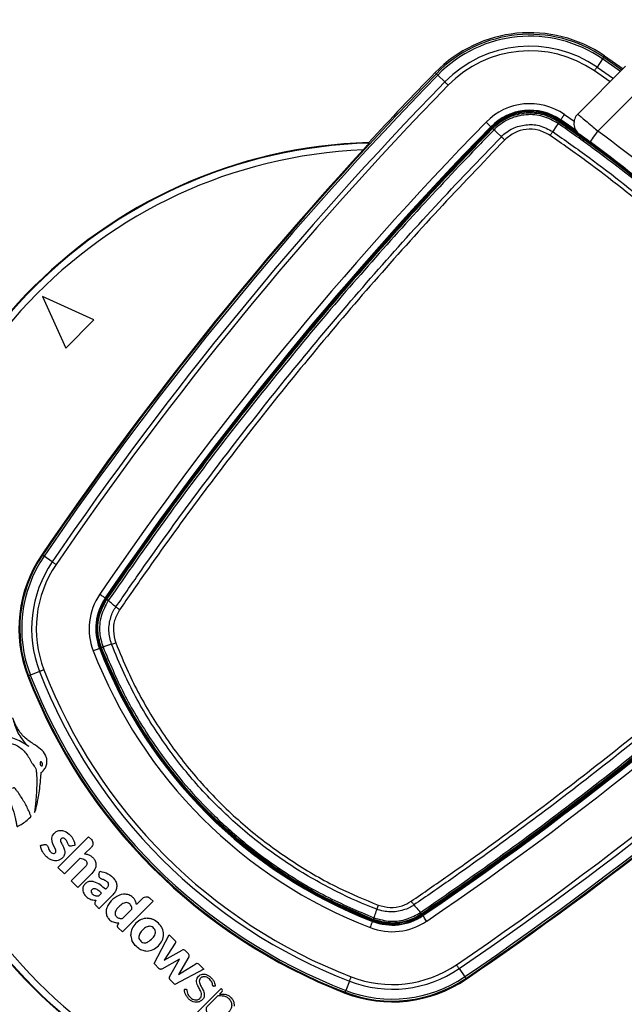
# Paper-space layout 'Surface Plate' of a CAD drawing. Header units: millimetres. Extents: x 2658 to 18042, y 1128 to 16227.
# Tile 26 of 64: x 3456 to 3639, y 10093 to 10391. Entities that reach past the tile are written whole.
import ezdxf

# ---------------------------------------------------------------- set-up
doc = ezdxf.new("R2010")
doc.units = ezdxf.units.MM
doc.layers.add('COMPONENT_GEOMETRY', color=7, linetype='Continuous')
doc.styles.add('SLDTEXTSTYLE1', font='TXT', dxfattribs={"width": 0.75})
doc.dimstyles.new('SLDDIMSTYLE0', dxfattribs={"dimtxt": 100, "dimasz": 6.604, "dimexe": 0, "dimexo": 0.0625, "dimgap": 25, "dimtad": 0, "dimtih": 1, "dimtoh": 1, "dimdec": 0, "dimlfac": 0.5, "dimrnd": 1e-09, "dimzin": 12, "dimdsep": 46, "dimtxsty": 'SLDTEXTSTYLE1', "dimsah": 1, "dimcen": 0.09, "dimadec": 0, "dimazin": 3, "dimtfac": 1, "dimtdec": 0, "dimtofl": 0, "dimtmove": 0, "dimatfit": 3, "dimfxl": 1, "dimfrac": 2, "dimtolj": 1, "dimtzin": 12, "dimarcsym": 0})

# ---------------------------------------------------------------- blocks, each defined once
blk = doc.blocks.new('_D_7')
at = {"layer": 'COMPONENT_GEOMETRY', "color": 7, "ltscale": 2}
for p, q in [((8879.1, 12946.13), (8879.1, 8407.68)), ((3245.77, 10201.36), (3245.77, 8407.68)), ((3245.77, 8414.03), (5914.66, 8414.03)), ((8879.1, 8414.03), (6210.21, 8414.03))]:
    blk.add_line(p, q, dxfattribs=at)
for points in [[(3245.77, 8414.03), (3252.37, 8413.02), (3252.37, 8415.05)], [(8879.1, 8414.03), (8872.5, 8415.05), (8872.5, 8413.02)]]:
    blk.add_solid(points, dxfattribs=at)
at = {"layer": 'COMPONENT_GEOMETRY', "color": 7, "ltscale": 2, "insert": (5914.66, 8463.56), "char_height": 100, "attachment_point": 1, "style": 'SLDTEXTSTYLE1'}
blk.add_mtext('2817', dxfattribs=at)

psp = doc.layouts.new('Surface Plate')

# ---------------------------------------------------------------- linework, layer by layer
at = {"color": 7, "linetype": 'Continuous', "lineweight": 25, "ltscale": 2}
for p, q in [((3632.13, 10379.16), (3630.43, 10376.69)), ((3632.46, 10379.65), (3632.74, 10380.05)), ((3632.74, 10380.05), (3638.32, 10376.15)), ((3624.61, 10362.45), (3639.07, 10376.91)), ((3581.79, 10374.67), (3581.44, 10375.02)), ((3582.21, 10374.27), (3584.36, 10372.17)), ((3644.73, 10371.25), (3630.72, 10357.24)), ((3598.39, 10358.49), (3598.27, 10358.61)), ((3598.82, 10358.07), (3598.63, 10358.26)), ((3618.99, 10360.06), (3619.14, 10360.27)), ((3619.33, 10360.54), (3619.43, 10360.69)), ((3624.09, 10357.43), (3619.43, 10360.69)), ((3599.25, 10357.69), (3599.25, 10357.69)), ((3601.41, 10355.64), (3601.47, 10355.59)), ((3561.42, 10353.66), (3561.34, 10353.84)), ((3462.53, 10307.14), (3469.6, 10291.58)), ((3478.09, 10300.07), (3462.53, 10307.14)), ((3469.6, 10291.58), (3478.09, 10300.07)), ((3462.5, 10228.82), (3462.3, 10228.95)), ((3465.47, 10226.8), (3462.99, 10228.49)), ((3481.66, 10215.76), (3481.51, 10215.86)), ((3482.05, 10215.49), (3481.93, 10215.58)), ((3482.04, 10215.48), (3482.05, 10215.49)), ((3482.45, 10215.07), (3482.44, 10215.07)), ((3479.92, 10200.68), (3479.76, 10200.61)), ((3480.35, 10200.84), (3480.23, 10200.79)), ((3480.36, 10200.83), (3480.35, 10200.84)), ((3480.85, 10200.99), (3480.85, 10200.97)), ((3480.85, 10200.97), (3480.85, 10200.97)), ((3458.3, 10192.31), (3458.07, 10192.23)), ((3461.65, 10193.61), (3458.85, 10192.53)), ((3467.18, 10134.25), (3476.47, 10143.54)), ((3476.47, 10143.54), (3477.32, 10142.69)), ((3477.32, 10140.4), (3475.26, 10138.35)), ((3473.94, 10137.02), (3469.18, 10132.26)), ((3469.18, 10132.26), (3467.18, 10134.25)), ((3471.24, 10130.2), (3475.48, 10134.44)), ((3477.47, 10132.44), (3473.23, 10128.2)), ((3479.6, 10132.08), (3479.86, 10133.07)), ((3473.23, 10128.2), (3471.24, 10130.2)), ((3483.82, 10125.96), (3479.65, 10121.79)), ((3495.99, 10124.01), (3486.71, 10114.73)), ((3492.86, 10124.87), (3490.97, 10122.98)), ((3495.14, 10124.87), (3495.99, 10124.01)), ((3576.94, 10120.57), (3576.94, 10120.58)), ((3577.36, 10120.18), (3577.35, 10120.17)), ((3577.36, 10120.18), (3577.45, 10120.06)), ((3577.63, 10119.79), (3577.73, 10119.64)), ((3485.32, 10116.79), (3485.67, 10117.45)), ((3495.52, 10118.68), (3495.26, 10118.76)), ((3562.55, 10118.05), (3562.48, 10117.89)), ((3562.71, 10118.48), (3562.66, 10118.36)), ((3562.71, 10118.48), (3562.7, 10118.49)), ((3562.84, 10118.98), (3562.84, 10118.98)), ((3562.84, 10118.98), (3562.86, 10118.98)), ((3486.71, 10114.73), (3485.47, 10115.96)), ((3496.33, 10105.1), (3500.93, 10113.85)), ((3500.93, 10113.85), (3502.53, 10112.26)), ((3489.25, 10113.51), (3489.62, 10112.09)), ((3502.73, 10111.35), (3499.37, 10106.13)), ((3499.37, 10106.13), (3504.83, 10109.18)), ((3505.74, 10109.05), (3506.7, 10108.1)), ((3497.87, 10103.56), (3496.33, 10105.1)), ((3504.04, 10106.49), (3498.63, 10103.47)), ((3501, 10101.1), (3504.04, 10106.49)), ((3506.82, 10107.17), (3503.71, 10101.77)), ((3503.71, 10101.77), (3508.91, 10105.03)), ((3509.86, 10104.92), (3511.35, 10103.43)), ((3511.35, 10103.43), (3502.65, 10098.78)), ((3588.67, 10103.6), (3590.36, 10101.12)), ((3502.65, 10098.78), (3501.03, 10100.41)), ((3555.48, 10099.78), (3554.39, 10096.98)), ((3590.69, 10100.63), (3590.82, 10100.43)), ((3516.66, 10097.59), (3508.19, 10089.12)), ((3516.11, 10095.85), (3516.09, 10095.84)), ((3516.95, 10096.69), (3516.11, 10095.85)), ((3516.66, 10097.59), (3516.95, 10097.3)), ((3554.18, 10096.43), (3554.09, 10096.2)), ((3515.47, 10095.21), (3512.28, 10092.02))]:
    psp.add_line(p, q, dxfattribs=at)
at = {"color": 8, "linetype": 'Continuous', "lineweight": 25, "ltscale": 2}
for p, q in [((3637.55, 10375.38), (3632.13, 10379.16)), ((3632.46, 10379.65), (3637.97, 10375.8)), ((3630.43, 10376.69), (3635.39, 10373.23)), ((3634.38, 10372.21), (3629.63, 10375.53)), ((3620.56, 10362.34), (3623.5, 10360.3))]:
    psp.add_line(p, q, dxfattribs=at)
at = {"color": 7, "linetype": 'Continuous', "lineweight": 25, "ltscale": 2, "flags": 128}
for points in [[(3632.13, 10379.16), (3632.2, 10379.27), (3632.27, 10379.36), (3632.32, 10379.44), (3632.37, 10379.51), (3632.41, 10379.57), (3632.44, 10379.61), (3632.45, 10379.63), (3632.46, 10379.65)], [(3629.63, 10375.53), (3629.74, 10375.69), (3629.85, 10375.85), (3629.96, 10376), (3630.06, 10376.16), (3630.16, 10376.3), (3630.26, 10376.44), (3630.35, 10376.57), (3630.43, 10376.69)], [(3581.79, 10374.67), (3581.81, 10374.66), (3581.83, 10374.64), (3581.86, 10374.6), (3581.91, 10374.56), (3581.97, 10374.5), (3582.04, 10374.43), (3582.12, 10374.35), (3582.21, 10374.27)], [(3585.37, 10371.18), (3585.23, 10371.32), (3585.1, 10371.45), (3584.96, 10371.59), (3584.83, 10371.72), (3584.7, 10371.84), (3584.58, 10371.96), (3584.47, 10372.07), (3584.36, 10372.17)], [(3619.43, 10360.69), (3619.45, 10360.72), (3619.52, 10360.82), (3619.63, 10360.98), (3619.77, 10361.18), (3619.94, 10361.43), (3620.13, 10361.71), (3620.34, 10362.02), (3620.56, 10362.34)], [(3598.27, 10358.61), (3598.23, 10358.64), (3598.15, 10358.72), (3598.02, 10358.85), (3597.84, 10359.03), (3597.62, 10359.24), (3597.38, 10359.48), (3597.11, 10359.74), (3596.83, 10360.01)], [(3618.68, 10359.59), (3617.97, 10358.55), (3617.01, 10357.13)], [(3624.45, 10356.96), (3624.34, 10357.05), (3619.33, 10360.54)], [(3601.41, 10355.64), (3600.12, 10356.86), (3599.25, 10357.69)], [(3628.35, 10354.01), (3628.4, 10354.08), (3628.53, 10354.26), (3628.75, 10354.56), (3629.04, 10354.96), (3629.4, 10355.45), (3629.81, 10356), (3630.26, 10356.61), (3630.72, 10357.24)], [(3462.5, 10228.82), (3462.51, 10228.81), (3462.54, 10228.79), (3462.58, 10228.76), (3462.64, 10228.72), (3462.71, 10228.68), (3462.79, 10228.62), (3462.88, 10228.56), (3462.99, 10228.49)], [(3466.63, 10226), (3466.47, 10226.11), (3466.31, 10226.22), (3466.15, 10226.33), (3466, 10226.43), (3465.86, 10226.53), (3465.72, 10226.63), (3465.59, 10226.71), (3465.47, 10226.8)], [(3479.86, 10216.98), (3480.18, 10216.77), (3480.49, 10216.56), (3480.77, 10216.37), (3481.02, 10216.2), (3481.22, 10216.06), (3481.38, 10215.95), (3481.48, 10215.88), (3481.51, 10215.86)], [(3477.89, 10199.89), (3478.25, 10200.03), (3478.6, 10200.16), (3478.92, 10200.29), (3479.2, 10200.4), (3479.43, 10200.49), (3479.61, 10200.55), (3479.72, 10200.6), (3479.76, 10200.61)], [(3483.47, 10201.85), (3482.54, 10201.54), (3481.35, 10201.14), (3480.85, 10200.97)], [(3462.96, 10194.12), (3462.78, 10194.05), (3462.6, 10193.98), (3462.42, 10193.91), (3462.25, 10193.84), (3462.08, 10193.78), (3461.93, 10193.72), (3461.78, 10193.66), (3461.65, 10193.61)], [(3458.3, 10192.31), (3458.31, 10192.32), (3458.35, 10192.33), (3458.39, 10192.35), (3458.45, 10192.37), (3458.53, 10192.4), (3458.62, 10192.44), (3458.73, 10192.48), (3458.85, 10192.53)], [(3463.74, 10141.12), (3464.05, 10140.8), (3464.22, 10140.4), (3464.45, 10139.7), (3464.8, 10139.12), (3465.3, 10138.66), (3465.6, 10138.52), (3465.82, 10138.48), (3466.03, 10138.5), (3466.23, 10138.57), (3466.41, 10138.71), (3466.53, 10138.9), (3466.58, 10139.11), (3466.54, 10139.45), (3466.43, 10139.77), (3465.9, 10140.85), (3465.64, 10141.4), (3465.42, 10141.97), (3465.33, 10143.1), (3465.57, 10143.89), (3466.04, 10144.57), (3466.69, 10145.1), (3467.49, 10145.41), (3468.63, 10145.43), (3469.7, 10145.03), (3470.64, 10144.35), (3471.4, 10143.5), (3472.04, 10142.34), (3472.21, 10141.79), (3472.26, 10141.56), (3472.29, 10141.33), (3472.32, 10141.11), (3472.32, 10141), (3472.31, 10140.97), (3472.31, 10140.96), (3472.3, 10140.95), (3472.3, 10140.95), (3472.29, 10140.94), (3472.26, 10140.93), (3472.21, 10140.93), (3472.16, 10140.92), (3472.15, 10140.92), (3472.14, 10140.92), (3472.14, 10140.92), (3472.14, 10140.92), (3472.14, 10140.92), (3472.14, 10140.92), (3472.14, 10140.92), (3472.14, 10140.92), (3472.14, 10140.92), (3471.52, 10140.78), (3471.16, 10140.7)], [(3578.85, 10117.99), (3578.64, 10118.31), (3578.43, 10118.62), (3578.23, 10118.9), (3578.07, 10119.15), (3577.92, 10119.36), (3577.82, 10119.51), (3577.75, 10119.61), (3577.73, 10119.64)], [(3561.76, 10116.02), (3561.9, 10116.38), (3562.03, 10116.73), (3562.16, 10117.05), (3562.27, 10117.33), (3562.36, 10117.56), (3562.42, 10117.74), (3562.47, 10117.85), (3562.48, 10117.89)], [(3588.67, 10103.6), (3588.58, 10103.72), (3588.49, 10103.85), (3588.4, 10103.99), (3588.3, 10104.13), (3588.2, 10104.28), (3588.09, 10104.44), (3587.98, 10104.6), (3587.87, 10104.76)], [(3555.48, 10099.78), (3555.53, 10099.91), (3555.59, 10100.06), (3555.65, 10100.22), (3555.71, 10100.38), (3555.78, 10100.55), (3555.85, 10100.73), (3555.92, 10100.91), (3555.99, 10101.09)], [(3590.36, 10101.12), (3590.43, 10101.01), (3590.49, 10100.92), (3590.55, 10100.84), (3590.59, 10100.77), (3590.63, 10100.71), (3590.66, 10100.67), (3590.68, 10100.65), (3590.69, 10100.63)], [(3554.18, 10096.43), (3554.19, 10096.44), (3554.2, 10096.48), (3554.22, 10096.52), (3554.24, 10096.58), (3554.27, 10096.66), (3554.31, 10096.75), (3554.35, 10096.86), (3554.39, 10096.98)]]:
    psp.add_lwpolyline(points, dxfattribs=at)
at = {"color": 7, "linetype": 'Continuous', "lineweight": 25, "ltscale": 4}
for centre, radius, start, end in [((3565.77, 10203.9), 320, 56.5678, 225), ((3565.77, 10203.9), 317, 57.3009, 225), ((3610.08, 10347.09), 40, 55.4908, 135.7191), ((3610.08, 10347.09), 39.51, 55.4908, 135.7191), ((3610.08, 10347.09), 38.92, 55.4908, 135.7191), ((3610.08, 10347.09), 35.92, 55.4908, 135.7191), ((3565.77, 10203.9), 320, 225, 33.4239), ((3610.08, 10347.09), 34.51, 55.4908, 135.7191), ((3565.77, 10203.9), 317, 225, 32.6991), ((4355.36, 9620.29), 1080.5, 135.71908, 145.72355), ((4355.36, 9620.29), 1079.92, 135.71908, 145.72355), ((4355.36, 9620.29), 1081, 135.71908, 137.267), ((4355.36, 9620.29), 1076.92, 135.71908, 145.72355), ((4355.36, 9620.29), 1075.5, 135.71908, 145.72355), ((3610.08, 10347.09), 18.5, 55.4908, 135.7191), ((3610.08, 10347.09), 16.5, 55.4908, 135.7191), ((3610.08, 10347.09), 16.33, 55.4908, 135.7191), ((3610.08, 10347.09), 16, 55.4908, 135.7191), ((3627.44, 10359.62), 4, 135, 234.2779), ((4355.36, 9620.29), 1059.5, 135.71908, 145.72355), ((4355.36, 9620.29), 1057.5, 135.71908, 145.72355), ((4355.36, 9620.29), 1057.32, 135.71908, 145.72355), ((4355.36, 9620.29), 1057, 135.71908, 145.72355), ((3595.35, 10375.71), 28.36, 325.3599, 326.492), ((3392.53, 10030.66), 400, 46.7191, 55.4908), ((3392.53, 10030.66), 400, 49.1474, 55.4908), ((3595.06, 10353.49), 5.92, 45.0683, 50.6485), ((3391.57, 10031.63), 404, 47.9276, 53.7036), ((3565.77, 10203.9), 150, 91.6933, 358.3067), ((3565.77, 10203.9), 149.82, 91.6649, 358.3351), ((3391.57, 10031.63), 400, 47.9569, 53.7036), ((3565.77, 10203.9), 147.82, 92.3895, 357.6105), ((4355.36, 9620.29), 1080.75, 137.41644, 145.72355), ((2982.16, 10993.49), 1057, 304.27645, 314.28092), ((2982.16, 10993.49), 1057.32, 304.27645, 314.28092), ((2982.16, 10993.49), 1057.5, 304.27645, 314.28092), ((2982.16, 10993.49), 1059.5, 304.27645, 314.28092), ((3495.15, 10206.56), 39.76, 145.7235, 201.1432), ((3495.15, 10206.56), 39.51, 145.7235, 201.1432), ((3495.15, 10206.56), 38.92, 145.7235, 201.1432), ((3495.15, 10206.56), 35.92, 145.7235, 201.1432), ((3495.15, 10206.56), 34.51, 145.7235, 201.1432), ((2982.16, 10993.49), 1075.5, 304.27645, 314.28092), ((2982.16, 10993.49), 1076.92, 304.27645, 314.28092), ((2982.16, 10993.49), 1079.92, 304.27645, 314.28092), ((2982.16, 10993.49), 1080.5, 304.27645, 314.28092), ((3495.15, 10206.56), 18.5, 145.7235, 201.1432), ((3495.15, 10206.56), 16.5, 145.7235, 201.1432), ((3495.15, 10206.56), 16.33, 145.7235, 201.1432), ((3495.15, 10206.56), 16, 145.7235, 201.1432), ((3483.03, 10216.03), 1.12, 208.5358, 238.457), ((3614.65, 10252.78), 144.63, 201.1432, 248.8568), ((3614.65, 10252.78), 144.45, 201.1432, 248.8568), ((3614.65, 10252.78), 144.13, 201.1432, 248.8568), ((3479.83, 10203.47), 2.68, 281.2918, 292.3352), ((3472.15, 10234.97), 35, 288.8744, 291.0208), ((3614.65, 10252.78), 146.63, 201.1432, 248.8568), ((2982.16, 10993.49), 1080.75, 304.27645, 312.58356), ((3614.65, 10252.78), 162.63, 201.1432, 248.8568), ((3614.65, 10252.78), 167.88, 201.1432, 248.8568), ((3614.65, 10252.78), 167.63, 201.1432, 248.8568), ((3614.65, 10252.78), 167.05, 201.1432, 248.8568), ((3614.65, 10252.78), 164.05, 201.1432, 248.8568), ((3596.83, 10110.28), 34.99, 158.9833, 161.1303), ((3568.43, 10133.28), 16.5, 248.8568, 304.2765), ((3568.43, 10133.28), 16.33, 248.8568, 304.2765), ((3568.43, 10133.28), 16, 248.8568, 304.2765), ((3577.9, 10121.16), 1.12, 211.543, 241.4642), ((3568.43, 10133.28), 18.5, 248.8568, 304.2765), ((3565.34, 10117.96), 2.68, 157.6648, 168.7082), ((3505.2, 10108.51), 0.769, 45, 119.215), ((3506.16, 10107.55), 0.766, 330.0361, 45), ((3509.32, 10104.38), 0.767, 45, 122.0348), ((3568.43, 10133.28), 34.51, 248.8568, 304.2765), ((3568.43, 10133.28), 35.92, 248.8568, 304.2765), ((3568.43, 10133.28), 39.76, 248.8568, 304.2765), ((3568.43, 10133.28), 39.51, 248.8568, 304.2765), ((3568.43, 10133.28), 38.92, 248.8568, 304.2765), ((3516.65, 10097), 0.431, 315, 45), ((3515.94, 10094.74), 0.662, 97.0879, 135)]:
    psp.add_arc(centre, radius, start, end, dxfattribs=at)
at = {"color": 7, "linetype": 'Continuous', "lineweight": 25, "ltscale": 2}
for points, knots in [([(3598.82, 10358.08), (3599.01, 10358.26), (3600.45, 10359.69), (3603.71, 10361.8), (3608.91, 10363.06), (3614.33, 10362.63), (3617.44, 10360.91), (3618.99, 10360.06)], [0, 0, 0, 0, 0.036324, 0.277287, 0.518216, 0.759108, 1, 1, 1, 1]), ([(3618.68, 10359.59), (3617.18, 10360.42), (3614.18, 10362.07), (3608.97, 10362.49), (3603.95, 10361.27), (3600.81, 10359.24), (3599.43, 10357.87), (3599.25, 10357.69)], [0, 0, 0, 0, 0.240815, 0.481676, 0.72263, 0.963679, 1, 1, 1, 1]), ([(3624.61, 10362.45), (3624.68, 10362.39), (3624.81, 10362.28), (3625.84, 10361.4), (3627.37, 10360.1), (3629.09, 10358.63), (3630.24, 10357.64), (3630.72, 10357.24)], [0, 0, 0, 0, 0.2122472, 0.4240286, 0.6364538, 0.8509551, 1, 1, 1, 1]), ([(3601.47, 10355.59), (3601.47, 10355.59), (3602.47, 10356.59), (3604.76, 10358.27), (3608.81, 10359.4), (3613.14, 10359.21), (3615.68, 10357.84), (3617.01, 10357.13)], [0, 0, 0, 0, 0.000007, 0.251558, 0.493427, 0.734807, 1, 1, 1, 1]), ([(3618.99, 10360.05), (3618.99, 10360.05), (3618.98, 10360.03), (3618.92, 10359.94), (3618.82, 10359.79), (3618.73, 10359.66), (3618.68, 10359.59)], [0, 0, 0, 0, 0.250017, 0.500009, 0.750064, 1, 1, 1, 1]), ([(3721.46, 10256.81), (3716.47, 10263.79), (3706.5, 10277.73), (3689.59, 10297.71), (3671.17, 10316.94), (3651.11, 10335.15), (3633.44, 10349.22), (3622.37, 10357), (3618.68, 10359.59)], [0, 0, 0, 0, 0.175926, 0.351853, 0.536803, 0.722183, 0.907563, 1, 1, 1, 1]), ([(3618.68, 10359.59), (3618.68, 10359.59), (3618.68, 10359.59), (3618.68, 10359.59), (3618.68, 10359.59)], [0, 0, 0, 0, 0.077712, 1, 1, 1, 1]), ([(3618.99, 10360.05), (3622.68, 10357.46), (3633.78, 10349.67), (3651.47, 10335.57), (3671.56, 10317.34), (3690, 10298.08), (3706.94, 10278.08), (3716.93, 10264.11), (3721.92, 10257.13)], [0, 0, 0, 0, 0.092437, 0.277818, 0.463199, 0.648153, 0.824076, 1, 1, 1, 1]), ([(3482.05, 10215.49), (3487.59, 10223.46), (3498.68, 10239.4), (3516.13, 10262.73), (3534.16, 10285.6), (3552.4, 10307.46), (3570.8, 10328.37), (3586.2, 10345.03), (3595.66, 10354.81), (3598.82, 10358.07)], [0, 0, 0, 0, 0.158217, 0.316434, 0.474012, 0.63159, 0.77897, 0.926349, 1, 1, 1, 1]), ([(3599.25, 10357.69), (3596.09, 10354.43), (3586.63, 10344.64), (3571.22, 10327.97), (3552.81, 10307.06), (3534.57, 10285.2), (3516.54, 10262.32), (3499.08, 10238.99), (3487.99, 10223.05), (3482.45, 10215.07)], [0, 0, 0, 0, 0.073652, 0.221033, 0.368414, 0.525992, 0.68357, 0.841785, 1, 1, 1, 1]), ([(3484.76, 10213.14), (3487.32, 10216.86), (3495.02, 10228.02), (3508.29, 10246.36), (3525.13, 10268.47), (3542.95, 10290.63), (3561.81, 10312.8), (3581.26, 10334.53), (3594.73, 10348.57), (3601.47, 10355.59)], [0, 0, 0, 0, 0.07372, 0.221241, 0.368761, 0.526246, 0.683732, 0.841866, 1, 1, 1, 1]), ([(3599.25, 10357.69), (3599.18, 10357.74), (3599.06, 10357.86), (3598.93, 10357.98), (3598.84, 10358.06), (3598.83, 10358.07), (3598.82, 10358.08)], [0, 0, 0, 0, 0.250007, 0.499984, 0.750031, 1, 1, 1, 1]), ([(3598.82, 10358.07), (3598.82, 10358.07), (3598.82, 10358.07), (3598.82, 10358.08), (3598.82, 10358.08)], [0, 0, 0, 0, 0.245588, 1, 1, 1, 1]), ([(3602.49, 10354.6), (3602.4, 10354.7), (3602.21, 10354.88), (3601.94, 10355.14), (3601.68, 10355.39), (3601.54, 10355.52), (3601.47, 10355.59)], [0, 0, 0, 0, 0.250023, 0.500034, 0.75001, 1, 1, 1, 1]), ([(3616.22, 10355.98), (3615.04, 10356.61), (3612.8, 10357.82), (3608.98, 10357.97), (3605.36, 10357.01), (3603.46, 10355.42), (3602.49, 10354.6)], [0, 0, 0, 0, 0.265153, 0.506539, 0.748436, 1, 1, 1, 1]), ([(3616.22, 10355.98), (3616.29, 10356.08), (3616.44, 10356.3), (3616.65, 10356.61), (3616.84, 10356.89), (3616.95, 10357.05), (3617.01, 10357.13)], [0, 0, 0, 0, 0.249983, 0.499994, 0.749966, 1, 1, 1, 1]), ([(3717.85, 10254.35), (3712.99, 10261.15), (3703.28, 10274.75), (3686.7, 10294.4), (3668.5, 10313.46), (3648.53, 10331.62), (3630.93, 10345.65), (3619.89, 10353.4), (3616.22, 10355.98)], [0, 0, 0, 0, 0.173418, 0.346836, 0.533213, 0.720031, 0.906849, 1, 1, 1, 1]), ([(3617.01, 10357.13), (3620.69, 10354.54), (3631.77, 10346.76), (3649.43, 10332.68), (3669.48, 10314.46), (3687.74, 10295.33), (3704.37, 10275.61), (3714.12, 10261.96), (3719, 10255.14)], [0, 0, 0, 0, 0.09315, 0.279968, 0.466787, 0.653164, 0.826582, 1, 1, 1, 1]), ([(3628.35, 10354.01), (3628.1, 10354.2), (3627.49, 10354.65), (3626.57, 10355.31), (3625.76, 10355.9), (3625.21, 10356.29), (3625.14, 10356.35), (3625.11, 10356.37)], [0, 0, 0, 0, 0.1489341, 0.3633578, 0.5758049, 0.7876718, 1, 1, 1, 1]), ([(3602.49, 10354.6), (3595.76, 10347.59), (3582.3, 10333.56), (3562.87, 10311.86), (3544.03, 10289.71), (3526.23, 10267.58), (3509.4, 10245.48), (3496.14, 10227.17), (3488.45, 10216.02), (3485.88, 10212.31)], [0, 0, 0, 0, 0.158133, 0.316267, 0.473752, 0.631237, 0.778758, 0.926279, 1, 1, 1, 1]), ([(3561.42, 10353.66), (3561.41, 10353.64), (3561.39, 10353.6), (3561.17, 10353.34), (3560.79, 10352.9), (3560.23, 10352.28), (3559.81, 10351.81), (3559.61, 10351.6)], [0, 0, 0, 0, 0.1441194, 0.2875957, 0.4861502, 0.7601982, 1, 1, 1, 1]), ([(3574.18, 10124.01), (3577.89, 10126.58), (3589.04, 10134.27), (3607.35, 10147.53), (3629.45, 10164.36), (3651.58, 10182.16), (3673.73, 10201), (3695.43, 10220.43), (3709.46, 10233.89), (3716.47, 10240.62)], [0, 0, 0, 0, 0.0737212, 0.221242, 0.3687625, 0.5262475, 0.6837324, 0.8418662, 1, 1, 1, 1]), ([(3717.46, 10239.6), (3710.44, 10232.86), (3696.4, 10219.39), (3674.67, 10199.94), (3652.5, 10181.08), (3630.34, 10163.26), (3608.23, 10146.43), (3589.89, 10133.16), (3578.73, 10125.45), (3575.01, 10122.89)], [0, 0, 0, 0, 0.158134, 0.316268, 0.473754, 0.631239, 0.778759, 0.92628, 1, 1, 1, 1]), ([(3576.94, 10120.58), (3584.92, 10126.12), (3600.86, 10137.21), (3624.19, 10154.67), (3647.06, 10172.7), (3668.93, 10190.94), (3689.84, 10209.35), (3706.51, 10224.76), (3716.29, 10234.22), (3719.56, 10237.38)], [0, 0, 0, 0, 0.158215, 0.31643, 0.474008, 0.631586, 0.778967, 0.926348, 1, 1, 1, 1]), ([(3719.94, 10236.95), (3716.68, 10233.8), (3706.9, 10224.33), (3690.24, 10208.93), (3669.33, 10190.53), (3647.47, 10172.29), (3624.6, 10154.26), (3601.27, 10136.81), (3585.33, 10125.72), (3577.36, 10120.18)], [0, 0, 0, 0, 0.073651, 0.22103, 0.36841, 0.525988, 0.683566, 0.841783, 1, 1, 1, 1]), ([(3480.35, 10200.84), (3479.93, 10202.31), (3479.01, 10205.5), (3479.47, 10210.75), (3481.19, 10213.9), (3482.04, 10215.48)], [0, 0, 0, 0, 0.298978, 0.648579, 1, 1, 1, 1]), ([(3482.44, 10215.07), (3481.62, 10213.55), (3479.99, 10210.52), (3479.55, 10205.47), (3480.44, 10202.4), (3480.85, 10200.99)], [0, 0, 0, 0, 0.350443, 0.700656, 1, 1, 1, 1]), ([(3482.44, 10215.07), (3482.38, 10215.12), (3482.25, 10215.23), (3482.13, 10215.35), (3482.05, 10215.44), (3482.05, 10215.47), (3482.04, 10215.48)], [0, 0, 0, 0, 0.2500027, 0.4999852, 0.7499328, 1, 1, 1, 1]), ([(3484.76, 10213.14), (3484.3, 10213.52), (3483.53, 10214.16), (3482.76, 10214.8), (3482.44, 10215.07)], [0, 0, 0, 0, 0.586935, 1, 1, 1, 1]), ([(3483.47, 10201.85), (3483.47, 10201.85), (3483, 10203.16), (3482.38, 10205.92), (3483.02, 10209.84), (3484.02, 10212.23), (3484.76, 10213.14), (3484.76, 10213.14)], [0, 0, 0, 0, 0.000012, 0.354376, 0.701124, 0.999994, 1, 1, 1, 1]), ([(3485.88, 10212.31), (3485.3, 10211.24), (3484.21, 10209.26), (3483.78, 10205.71), (3484.38, 10203.5), (3484.7, 10202.3)], [0, 0, 0, 0, 0.349097, 0.645456, 1, 1, 1, 1]), ([(3484.76, 10213.14), (3484.83, 10213.08), (3484.98, 10212.96), (3485.26, 10212.75), (3485.56, 10212.53), (3485.78, 10212.38), (3485.88, 10212.31)], [0, 0, 0, 0, 0.249976, 0.499972, 0.749991, 1, 1, 1, 1]), ([(3480.85, 10200.97), (3480.72, 10200.93), (3480.48, 10200.85), (3480.37, 10200.83), (3480.36, 10200.83), (3480.36, 10200.83)], [0, 0, 0, 0, 0.499232, 0.896623, 1, 1, 1, 1]), ([(3562.7, 10118.49), (3557.8, 10120.57), (3547.97, 10124.74), (3534.23, 10133), (3522.14, 10142.08), (3511.99, 10151.52), (3502.83, 10161.66), (3494.29, 10173.26), (3486.38, 10186.59), (3482.36, 10196.09), (3480.36, 10200.83)], [0, 0, 0, 0, 0.133261, 0.2669394, 0.4001979, 0.5112298, 0.6130985, 0.7419385, 0.8711577, 1, 1, 1, 1]), ([(3480.85, 10200.97), (3482.85, 10196.25), (3486.85, 10186.79), (3494.73, 10173.52), (3503.23, 10161.97), (3512.35, 10151.87), (3522.45, 10142.47), (3534.5, 10133.44), (3548.18, 10125.21), (3557.96, 10121.06), (3562.84, 10118.98)], [0, 0, 0, 0, 0.1288476, 0.2580722, 0.3869173, 0.4887719, 0.5997883, 0.7330512, 0.8667343, 1, 1, 1, 1]), ([(3563.72, 10121.6), (3563.72, 10121.6), (3559.57, 10123.11), (3550.79, 10127.11), (3537.84, 10134.45), (3525.18, 10143.71), (3513.6, 10154.3), (3503.31, 10166.15), (3494.4, 10179.06), (3487.9, 10191.11), (3484.64, 10198.87), (3483.47, 10201.85), (3483.47, 10201.85)], [0, 0, 0, 0, 0.0000011, 0.113448, 0.2473372, 0.3816527, 0.5155393, 0.6494313, 0.7837521, 0.9176468, 0.9999989, 1, 1, 1, 1]), ([(3484.7, 10202.3), (3485.9, 10199.36), (3489.05, 10191.64), (3495.53, 10179.73), (3504.33, 10166.94), (3514.52, 10155.21), (3525.99, 10144.71), (3538.55, 10135.58), (3551.32, 10128.18), (3560.13, 10124.51), (3564.17, 10122.83)], [0, 0, 0, 0, 0.082355, 0.216249, 0.35057, 0.484461, 0.618347, 0.752663, 0.886551, 1, 1, 1, 1]), ([(3453.49, 10179.54), (3453.67, 10178.86), (3454.03, 10177.48), (3454.83, 10175.49), (3455.87, 10173.6), (3456.98, 10172.2), (3457.86, 10171.33), (3458.27, 10171.02), (3458.4, 10170.92)], [0, 0, 0, 0, 0.209784, 0.422933, 0.635761, 0.846743, 0.951153, 1, 1, 1, 1]), ([(3460.1, 10150.85), (3460.24, 10151.13), (3460.47, 10151.61), (3460.64, 10152.4), (3460.88, 10153.37), (3461.18, 10154.86), (3461.54, 10156.97), (3461.82, 10159.21), (3461.99, 10161.08), (3462.08, 10162.15), (3462.09, 10162.64), (3462.1, 10162.78), (3462.11, 10162.85), (3462.11, 10162.9), (3462.11, 10162.92), (3462.12, 10162.97), (3462.16, 10163.01), (3462.23, 10163.06), (3462.38, 10163.15), (3462.54, 10163.32), (3462.7, 10163.48), (3462.8, 10163.58), (3462.84, 10163.63), (3462.86, 10163.65), (3462.86, 10163.66), (3462.87, 10163.66), (3462.87, 10163.67), (3462.87, 10163.67), (3462.87, 10163.67), (3463.15, 10163.99), (3463.6, 10164.72), (3463.93, 10165.96), (3463.88, 10167.17), (3463.38, 10168.68), (3461.99, 10170.26), (3459.6, 10171.72), (3457.48, 10173.2), (3455.93, 10174.87), (3455.04, 10176.19), (3454.39, 10177.39), (3453.9, 10178.43), (3453.63, 10179.13), (3453.5, 10179.5), (3453.49, 10179.54)], [0, 0, 0, 0, 0.02822, 0.047024, 0.072189, 0.117124, 0.182914, 0.263094, 0.318189, 0.351119, 0.358364, 0.361518, 0.363967, 0.364769, 0.365681, 0.366458, 0.368426, 0.370883, 0.374355, 0.383843, 0.39149, 0.394855, 0.396335, 0.396987, 0.397274, 0.3974, 0.397455, 0.397479, 0.39749, 0.397499, 0.435527, 0.473257, 0.509719, 0.541957, 0.613525, 0.690941, 0.79256, 0.84284, 0.893244, 0.933507, 0.964789, 0.996042, 1, 1, 1, 1]), ([(3458.4, 10170.92), (3457.16, 10171.68), (3454.67, 10173.2), (3450.51, 10174.33), (3447.1, 10174.25), (3444.97, 10173.8), (3444.07, 10173.52), (3443.63, 10173.37), (3443.35, 10173.26), (3443.11, 10173.19), (3442.95, 10173.1), (3442.89, 10173.02), (3442.87, 10172.91), (3442.91, 10172.77), (3442.97, 10172.6), (3443.04, 10172.45), (3443.21, 10172.06), (3443.5, 10171.26), (3444.1, 10169.92), (3444.62, 10168.91), (3444.92, 10168.33)], [0, 0, 0, 0, 0.202229, 0.40583, 0.591312, 0.672978, 0.708933, 0.723066, 0.737203, 0.751345, 0.758346, 0.76153, 0.764796, 0.773005, 0.782354, 0.789654, 0.796108, 0.841429, 0.909395, 1, 1, 1, 1]), ([(3458.87, 10149.43), (3458.92, 10149.48), (3458.99, 10149.54), (3459.05, 10149.64), (3459.05, 10149.73), (3459, 10149.88), (3458.83, 10150.28), (3458.47, 10151.18), (3457.61, 10153.01), (3456.46, 10155.03), (3455.33, 10156.76), (3454.6, 10157.65), (3454.31, 10158.18), (3453.98, 10158.37), (3453.78, 10158.33), (3453.39, 10158.21), (3452.64, 10158.01), (3451.81, 10157.96), (3451.14, 10157.99), (3450.42, 10158.05), (3448.93, 10158.4), (3446.9, 10159.57), (3445.26, 10161.7), (3444.53, 10164.19), (3444.71, 10166.76), (3445.85, 10169.17), (3447.92, 10171.11), (3450.75, 10172.08), (3453.98, 10171.8), (3456.82, 10169.93), (3458.28, 10167.78), (3459.07, 10166.25), (3459.53, 10165.54), (3460.11, 10164.91), (3460.61, 10164.2), (3460.65, 10163.34), (3460.71, 10162.71), (3460.74, 10162.29), (3460.75, 10162.1), (3460.75, 10162.02), (3460.75, 10161.98), (3460.75, 10161.97), (3460.75, 10161.96), (3460.75, 10161.96), (3460.75, 10161.95), (3460.78, 10161.38), (3460.8, 10160.22), (3460.77, 10158.49), (3460.68, 10156.76), (3460.55, 10155.03), (3460.38, 10153.31), (3460.23, 10151.91), (3460.13, 10151.09), (3460.1, 10150.85)], [0, 0, 0, 0, 0.003297, 0.004451, 0.006013, 0.007636, 0.011934, 0.027751, 0.05586, 0.112253, 0.143271, 0.15814, 0.169338, 0.172814, 0.176034, 0.179185, 0.193339, 0.214276, 0.219972, 0.226844, 0.249998, 0.295821, 0.339794, 0.380454, 0.421963, 0.465245, 0.509563, 0.559447, 0.609406, 0.66537, 0.721796, 0.736556, 0.751316, 0.763526, 0.779318, 0.792631, 0.805356, 0.811072, 0.813587, 0.814694, 0.815181, 0.815395, 0.815489, 0.815531, 0.815549, 0.815563, 0.844179, 0.872842, 0.901542, 0.930254, 0.95894, 0.98755, 1, 1, 1, 1]), ([(3462, 10166.21), (3461.97, 10166.2), (3461.92, 10166.18), (3461.83, 10166.09), (3461.78, 10165.94), (3461.77, 10165.74), (3461.81, 10165.52), (3461.89, 10165.32), (3462, 10165.15), (3462.13, 10165.05), (3462.24, 10165.02), (3462.3, 10165.03), (3462.32, 10165.03)], [0, 0, 0, 0, 0.054152, 0.106748, 0.220928, 0.354229, 0.49977, 0.645411, 0.778973, 0.893411, 0.946016, 1, 1, 1, 1]), ([(3462.32, 10165.03), (3462.35, 10165.04), (3462.4, 10165.06), (3462.46, 10165.12), (3462.51, 10165.2), (3462.54, 10165.32), (3462.55, 10165.5), (3462.51, 10165.72), (3462.43, 10165.92), (3462.32, 10166.09), (3462.19, 10166.19), (3462.08, 10166.22), (3462.02, 10166.21), (3462, 10166.21)], [0, 0, 0, 0, 0.054061, 0.106541, 0.161593, 0.221253, 0.354546, 0.500178, 0.645922, 0.779483, 0.893725, 0.946164, 1, 1, 1, 1]), ([(3451.03, 10157.53), (3451.61, 10156.4), (3452.71, 10154.29), (3453.69, 10151.47), (3454.23, 10149.43), (3454.54, 10148.06), (3454.67, 10147.23), (3454.75, 10146.77), (3454.79, 10146.7), (3454.84, 10146.66), (3454.92, 10146.64), (3455.02, 10146.66), (3455.14, 10146.72), (3455.35, 10146.85), (3455.66, 10147), (3456.43, 10147.45), (3457.55, 10148.21), (3458.43, 10149.02), (3458.87, 10149.43)], [0, 0, 0, 0, 0.229182, 0.431712, 0.540852, 0.613251, 0.685771, 0.694462, 0.697029, 0.701156, 0.704892, 0.711452, 0.71865, 0.729129, 0.755851, 0.782573, 0.891294, 1, 1, 1, 1]), ([(3471.16, 10140.7), (3471.08, 10140.69), (3470.92, 10140.67), (3470.71, 10140.74), (3470.53, 10140.88), (3470.24, 10141.26), (3470.05, 10141.97), (3469.61, 10142.62), (3469.16, 10142.98), (3468.85, 10143.13), (3468.53, 10143.14), (3468.27, 10143.02), (3468.06, 10142.81), (3467.95, 10142.41), (3468.1, 10141.87), (3468.48, 10141.18), (3468.95, 10140.29), (3469.27, 10139.44), (3469.32, 10138.71), (3469.26, 10138.21), (3469.03, 10137.67), (3468.63, 10137.14), (3468.05, 10136.68), (3467.32, 10136.35), (3466.52, 10136.2), (3465.61, 10136.32), (3464.66, 10136.73), (3463.76, 10137.41), (3463.04, 10138.22), (3462.44, 10139.17), (3462.07, 10140.01), (3462, 10140.63), (3461.95, 10140.82), (3461.96, 10140.88), (3461.97, 10140.9), (3461.99, 10140.92), (3462.03, 10140.95), (3462.12, 10140.98), (3462.27, 10141.01), (3462.5, 10141.04), (3462.84, 10141.12), (3463.27, 10141.25), (3463.58, 10141.16), (3463.74, 10141.12)], [0, 0, 0, 0, 0.011232, 0.021027, 0.030771, 0.041185, 0.086899, 0.130076, 0.148188, 0.165146, 0.177277, 0.190132, 0.203885, 0.216549, 0.246148, 0.277538, 0.326313, 0.385862, 0.400693, 0.426997, 0.454023, 0.481187, 0.517987, 0.555064, 0.591537, 0.628693, 0.67989, 0.732012, 0.784237, 0.827478, 0.888451, 0.90755, 0.914117, 0.915018, 0.915944, 0.916985, 0.918229, 0.923434, 0.929635, 0.939467, 0.956213, 0.977297, 1, 1, 1, 1]), ([(3477.32, 10142.69), (3477.47, 10142.5), (3477.76, 10142.12), (3477.82, 10141.44), (3477.68, 10140.84), (3477.44, 10140.55), (3477.32, 10140.4)], [0, 0, 0, 0, 0.283704, 0.557917, 0.775024, 1, 1, 1, 1]), ([(3475.26, 10138.35), (3475.61, 10138.31), (3476.29, 10138.23), (3477.21, 10137.74), (3477.98, 10137.06), (3478.55, 10136.19), (3478.77, 10135.17), (3478.58, 10133.79), (3477.91, 10132.98), (3477.47, 10132.44)], [0, 0, 0, 0, 0.125362, 0.250199, 0.375861, 0.501046, 0.6263, 0.751146, 1, 1, 1, 1]), ([(3473.94, 10137.02), (3474.21, 10136.99), (3474.71, 10136.94), (3475.32, 10136.65), (3475.74, 10136.28), (3475.97, 10135.9), (3476.03, 10135.49), (3475.97, 10135.1), (3475.75, 10134.74), (3475.56, 10134.54), (3475.48, 10134.44)], [0, 0, 0, 0, 0.200751, 0.371354, 0.491268, 0.615204, 0.694597, 0.793686, 0.90454, 1, 1, 1, 1]), ([(3479.6, 10132.08), (3479.58, 10131.99), (3479.54, 10131.82), (3479.59, 10131.54), (3479.71, 10131.29), (3480.07, 10130.88), (3480.91, 10130.69), (3481.72, 10130.27), (3482.25, 10129.76), (3482.48, 10129.29), (3482.47, 10128.8), (3482.23, 10128.21), (3481.86, 10127.86), (3481.6, 10127.63)], [0, 0, 0, 0, 0.043692, 0.087033, 0.130804, 0.173871, 0.347702, 0.52064, 0.60943, 0.697902, 0.762046, 0.837472, 1, 1, 1, 1]), ([(3479.86, 10133.07), (3480.72, 10132.9), (3482.45, 10132.55), (3484.19, 10131.05), (3484.97, 10129.48), (3485.06, 10128.18), (3484.66, 10126.93), (3484.1, 10126.28), (3483.82, 10125.96)], [0, 0, 0, 0, 0.25137, 0.506554, 0.630313, 0.753414, 0.876806, 1, 1, 1, 1]), ([(3481.6, 10127.63), (3481.08, 10128.09), (3480.03, 10129), (3478.48, 10129.87), (3477.08, 10130.1), (3476.03, 10129.83), (3475.22, 10129.12), (3474.77, 10128.28), (3474.67, 10127.45), (3474.9, 10126.53), (3475.51, 10125.56), (3476.56, 10124.77), (3477.65, 10124.38), (3478.37, 10124.31), (3478.69, 10124.28)], [0, 0, 0, 0, 0.1432445, 0.2862998, 0.3585624, 0.42973, 0.5016521, 0.5733303, 0.6211795, 0.6688826, 0.7652222, 0.8510934, 0.9344252, 1, 1, 1, 1]), ([(3480.42, 10126.45), (3480.07, 10126.78), (3479.57, 10127.24), (3478.83, 10127.66), (3478.37, 10127.82), (3477.98, 10127.81), (3477.7, 10127.7), (3477.47, 10127.51), (3477.3, 10127.27), (3477.23, 10126.99), (3477.31, 10126.63), (3477.61, 10126.23), (3478.07, 10125.82), (3478.49, 10125.67), (3478.69, 10125.6)], [0, 0, 0, 0, 0.235346, 0.328382, 0.417623, 0.466597, 0.514368, 0.562572, 0.611928, 0.656748, 0.699406, 0.787981, 0.894127, 1, 1, 1, 1]), ([(3480.42, 10126.45), (3480.25, 10126.29), (3479.95, 10126), (3479.65, 10125.57), (3479.33, 10125.5), (3479.05, 10125.53), (3478.84, 10125.57), (3478.69, 10125.6)], [0, 0, 0, 0, 0.336357, 0.602343, 0.685154, 0.789571, 1, 1, 1, 1]), ([(3490.97, 10122.98), (3490.9, 10123.33), (3490.77, 10123.99), (3490.25, 10124.84), (3489.45, 10125.58), (3488.35, 10126.07), (3486.51, 10126.25), (3484.29, 10125.22), (3482.7, 10123.45), (3481.84, 10121.76), (3481.73, 10120.39), (3482.11, 10119.17), (3482.97, 10118.19), (3484.2, 10117.51), (3485.18, 10117.47), (3485.67, 10117.45)], [0, 0, 0, 0, 0.055259, 0.105084, 0.152353, 0.221467, 0.289225, 0.434772, 0.581098, 0.654681, 0.726143, 0.788399, 0.848465, 0.92497, 1, 1, 1, 1]), ([(3478.69, 10124.28), (3478.62, 10124.14), (3478.47, 10123.83), (3478.33, 10123.39), (3478.48, 10122.99), (3478.71, 10122.71), (3479.12, 10122.31), (3479.43, 10122), (3479.65, 10121.79)], [0, 0, 0, 0, 0.153808, 0.342505, 0.433346, 0.55862, 0.702767, 1, 1, 1, 1]), ([(3489.6, 10121.61), (3489.59, 10121.79), (3489.58, 10122.15), (3489.38, 10122.66), (3489.06, 10123.09), (3488.58, 10123.46), (3487.93, 10123.63), (3486.95, 10123.4), (3485.87, 10122.6), (3485.01, 10121.64), (3484.52, 10120.76), (3484.51, 10120.35), (3484.5, 10120.14)], [0, 0, 0, 0, 0.067035, 0.13386, 0.200695, 0.268057, 0.35526, 0.441722, 0.633831, 0.8463, 0.924416, 1, 1, 1, 1]), ([(3492.86, 10124.87), (3493.05, 10125.02), (3493.43, 10125.31), (3494.1, 10125.37), (3494.7, 10125.23), (3494.99, 10124.99), (3495.14, 10124.87)], [0, 0, 0, 0, 0.283708, 0.557917, 0.775026, 1, 1, 1, 1]), ([(3575.01, 10122.89), (3575.01, 10122.89), (3574.1, 10122.16), (3571.71, 10121.15), (3567.79, 10120.52), (3565.04, 10121.12), (3563.72, 10121.6), (3563.72, 10121.6)], [0, 0, 0, 0, 0.000006, 0.297986, 0.644686, 0.99999, 1, 1, 1, 1]), ([(3564.17, 10122.83), (3565.37, 10122.51), (3567.75, 10121.86), (3571.32, 10122.4), (3573.27, 10123.5), (3574.18, 10124.01)], [0, 0, 0, 0, 0.355481, 0.702202, 1, 1, 1, 1]), ([(3575.01, 10122.89), (3574.95, 10122.96), (3574.83, 10123.11), (3574.62, 10123.39), (3574.4, 10123.69), (3574.25, 10123.91), (3574.18, 10124.01)], [0, 0, 0, 0, 0.249977, 0.499968, 0.749992, 1, 1, 1, 1]), ([(3575.01, 10122.89), (3575.39, 10122.43), (3576.03, 10121.66), (3576.67, 10120.89), (3576.94, 10120.57)], [0, 0, 0, 0, 0.586944, 1, 1, 1, 1]), ([(3484.5, 10120.14), (3484.54, 10119.98), (3484.63, 10119.66), (3484.97, 10119.29), (3485.37, 10119), (3485.81, 10118.82), (3486.23, 10118.74), (3486.7, 10118.7), (3487.12, 10119.13), (3488.07, 10120.08), (3488.92, 10120.93), (3489.6, 10121.61)], [0, 0, 0, 0, 0.069768, 0.142093, 0.215677, 0.285557, 0.344021, 0.404727, 0.476993, 0.588012, 1, 1, 1, 1]), ([(3577.35, 10120.17), (3577.35, 10120.17), (3576.07, 10119.3), (3573.04, 10117.85), (3567.88, 10117.05), (3564.44, 10118), (3562.71, 10118.48)], [0, 0, 0, 0, 0.001845, 0.303948, 0.651979, 1, 1, 1, 1]), ([(3563.72, 10121.6), (3563.69, 10121.5), (3563.46, 10120.81), (3563.16, 10119.94), (3562.9, 10119.17), (3562.84, 10118.98)], [0, 0, 0, 0, 0.115621, 0.789136, 1, 1, 1, 1]), ([(3562.86, 10118.98), (3564.52, 10118.52), (3567.83, 10117.61), (3572.84, 10118.3), (3575.64, 10119.85), (3576.94, 10120.57)], [0, 0, 0, 0, 0.348471, 0.69715, 1, 1, 1, 1]), ([(3577.35, 10120.17), (3577.32, 10120.19), (3577.28, 10120.2), (3577.18, 10120.3), (3577.1, 10120.38), (3577.01, 10120.49), (3576.94, 10120.57)], [0, 0, 0, 0, 0.49908, 0.556471, 0.659175, 1, 1, 1, 1]), ([(3485.47, 10115.96), (3485.41, 10116.03), (3485.3, 10116.16), (3485.23, 10116.39), (3485.24, 10116.6), (3485.29, 10116.72), (3485.32, 10116.79)], [0, 0, 0, 0, 0.299403, 0.563238, 0.771186, 1, 1, 1, 1]), ([(3494.26, 10118.89), (3493.62, 10118.8), (3492.33, 10118.61), (3490.73, 10117.39), (3489.56, 10115.81), (3489.23, 10114.5), (3489.23, 10113.86), (3489.23, 10113.86)], [0, 0, 0, 0, 0.244686, 0.498213, 0.7526768, 0.9982374, 1, 1, 1, 1]), ([(3491.65, 10109.72), (3492.05, 10109.5), (3492.83, 10109.07), (3494.37, 10108.82), (3496.1, 10109.26), (3497.69, 10110.43), (3498.86, 10112.03), (3499.35, 10113.96), (3498.87, 10115.86), (3497.71, 10117.46), (3496.59, 10118.14), (3496.02, 10118.49)], [0, 0, 0, 0, 0.083124, 0.164854, 0.282005, 0.403608, 0.525316, 0.642843, 0.759976, 0.877271, 1, 1, 1, 1]), ([(3494.26, 10118.89), (3494.45, 10118.88), (3494.79, 10118.86), (3495.11, 10118.79), (3495.26, 10118.76)], [0, 0, 0, 0, 0.558378, 1, 1, 1, 1]), ([(3495.52, 10118.68), (3495.61, 10118.65), (3495.78, 10118.59), (3495.95, 10118.52), (3496.02, 10118.49)], [0, 0, 0, 0, 0.555954, 1, 1, 1, 1]), ([(3562.84, 10118.98), (3562.8, 10118.85), (3562.72, 10118.61), (3562.69, 10118.5), (3562.7, 10118.49), (3562.7, 10118.49)], [0, 0, 0, 0, 0.499234, 0.896958, 1, 1, 1, 1]), ([(3489.25, 10113.51), (3489.24, 10113.57), (3489.23, 10113.69), (3489.23, 10113.81), (3489.23, 10113.86)], [0, 0, 0, 0, 0.5595889, 1, 1, 1, 1]), ([(3495.05, 10116.43), (3494.67, 10116.37), (3493.88, 10116.25), (3492.89, 10115.34), (3492.13, 10114.51), (3491.72, 10113.66), (3491.64, 10113.03), (3491.84, 10112.41), (3492.12, 10112.09), (3492.26, 10111.93)], [0, 0, 0, 0, 0.177979, 0.367099, 0.61157, 0.706367, 0.804228, 0.900755, 1, 1, 1, 1]), ([(3492.26, 10111.93), (3492.44, 10111.77), (3492.81, 10111.46), (3493.47, 10111.33), (3494, 10111.45), (3494.42, 10111.65), (3495.18, 10112.15), (3495.94, 10112.83), (3496.53, 10113.74), (3496.77, 10114.42), (3496.7, 10115.15), (3496.32, 10115.77), (3495.76, 10116.27), (3495.29, 10116.38), (3495.05, 10116.43)], [0, 0, 0, 0, 0.081417, 0.162242, 0.213219, 0.264534, 0.315639, 0.520137, 0.601386, 0.678844, 0.757651, 0.838976, 0.920889, 1, 1, 1, 1]), ([(3491.65, 10109.72), (3491.18, 10110.09), (3490.34, 10110.74), (3489.84, 10111.68), (3489.62, 10112.09)], [0, 0, 0, 0, 0.5636447, 1, 1, 1, 1]), ([(3502.53, 10112.26), (3502.6, 10112.18), (3502.72, 10112.03), (3502.81, 10111.75), (3502.79, 10111.55), (3502.77, 10111.42), (3502.74, 10111.38), (3502.73, 10111.35)], [0, 0, 0, 0, 0.317781, 0.593543, 0.841545, 0.928542, 1, 1, 1, 1]), ([(3498.63, 10103.47), (3498.56, 10103.43), (3498.42, 10103.37), (3498.2, 10103.37), (3498.01, 10103.44), (3497.92, 10103.52), (3497.87, 10103.56)], [0, 0, 0, 0, 0.302016, 0.564406, 0.770932, 1, 1, 1, 1]), ([(3510.05, 10093.58), (3509.73, 10093.49), (3509.12, 10093.31), (3508.15, 10093.5), (3507.3, 10093.95), (3506.57, 10094.6), (3506, 10095.39), (3505.69, 10096.1), (3505.56, 10096.65), (3505.52, 10096.95), (3505.49, 10097.15), (3505.48, 10097.24), (3505.49, 10097.28), (3505.49, 10097.3), (3505.5, 10097.3), (3505.52, 10097.31), (3505.6, 10097.32), (3505.77, 10097.36), (3505.96, 10097.41), (3506.11, 10097.33), (3506.16, 10097.26), (3506.21, 10097.16), (3506.23, 10097.06), (3506.24, 10096.98), (3506.24, 10096.95), (3506.24, 10096.93), (3506.24, 10096.92), (3506.24, 10096.92), (3506.24, 10096.92), (3506.24, 10096.92), (3506.24, 10096.92), (3506.24, 10096.92), (3506.31, 10096.4), (3506.68, 10095.37), (3507.67, 10094.41), (3508.68, 10094.07), (3509.48, 10094.13), (3510.2, 10094.51), (3510.71, 10095.19), (3510.69, 10096.05), (3510.32, 10097), (3509.67, 10098.11), (3509.12, 10099.3), (3509.16, 10100.38), (3509.5, 10101.04), (3510.01, 10101.52), (3510.64, 10101.83), (3511.37, 10101.94), (3512.15, 10101.81), (3512.87, 10101.46), (3513.49, 10100.98), (3514.06, 10100.36), (3514.51, 10099.65), (3514.7, 10098.96), (3514.79, 10098.57), (3514.79, 10098.39), (3514.78, 10098.34), (3514.76, 10098.31), (3514.74, 10098.3), (3514.64, 10098.25), (3514.53, 10098.24), (3514.43, 10098.23)], [0, 0, 0, 0, 0.0342373, 0.0673256, 0.1012011, 0.1359257, 0.1705259, 0.2037157, 0.2183303, 0.2298151, 0.236233, 0.2395695, 0.2401386, 0.2405685, 0.2408297, 0.2411133, 0.243357, 0.2495361, 0.2597281, 0.2630388, 0.2660662, 0.2691163, 0.274461, 0.2768192, 0.2778346, 0.2782747, 0.2784669, 0.2785514, 0.2785883, 0.2786046, 0.2786116, 0.2786148, 0.2786174, 0.3344856, 0.3908106, 0.4187063, 0.445826, 0.474063, 0.5028122, 0.5310467, 0.5612266, 0.6108306, 0.6687898, 0.6966306, 0.7229047, 0.7463592, 0.7700558, 0.7959329, 0.8240664, 0.852264, 0.8808, 0.9062487, 0.9424684, 0.9684943, 0.982247, 0.9849151, 0.9869383, 0.9878633, 0.9884616, 0.9891621, 1, 1, 1, 1]), ([(3501, 10101.1), (3500.97, 10101.03), (3500.9, 10100.91), (3500.87, 10100.71), (3500.92, 10100.54), (3500.99, 10100.45), (3501.03, 10100.41)], [0, 0, 0, 0, 0.300103, 0.558345, 0.763089, 1, 1, 1, 1]), ([(3514.43, 10098.23), (3514.41, 10098.23), (3514.36, 10098.22), (3514.3, 10098.22), (3514.24, 10098.25), (3514.18, 10098.3), (3514.03, 10098.54), (3514.03, 10099), (3513.79, 10099.51), (3513.5, 10100), (3513.05, 10100.51), (3512.36, 10101.01), (3511.63, 10101.19), (3511.06, 10101.12), (3510.68, 10100.97), (3510.35, 10100.73), (3510.06, 10100.34), (3509.96, 10099.75), (3510.17, 10098.85), (3510.75, 10097.81), (3511.51, 10096.52), (3511.48, 10095.52), (3511.47, 10095.02)], [0, 0, 0, 0, 0.005665, 0.010602, 0.015221, 0.022266, 0.030024, 0.086911, 0.133975, 0.169674, 0.231566, 0.306759, 0.381454, 0.416521, 0.45116, 0.485181, 0.518824, 0.571644, 0.630343, 0.750483, 0.875235, 1, 1, 1, 1]), ([(3516.09, 10095.84), (3516.47, 10095.88), (3517.14, 10095.95), (3517.79, 10095.81), (3518.08, 10095.74)], [0, 0, 0, 0, 0.562723, 1, 1, 1, 1]), ([(3519.69, 10094.78), (3519.3, 10095.1), (3518.81, 10095.5), (3518.21, 10095.7), (3518.08, 10095.74)], [0, 0, 0, 0, 0.7776031, 1, 1, 1, 1]), ([(3511.47, 10095.02), (3511.41, 10094.86), (3511.27, 10094.52), (3510.79, 10093.99), (3510.33, 10093.74), (3510.05, 10093.58)], [0, 0, 0, 0, 0.245085, 0.528778, 1, 1, 1, 1]), ([(3515.85, 10095.4), (3516.58, 10095.41), (3517.68, 10095.43), (3518.92, 10094.63), (3519.61, 10093.72), (3519.93, 10092.54), (3519.43, 10090.95), (3518.36, 10089.76), (3517.13, 10088.73), (3515.99, 10088.2), (3514.66, 10088.16), (3513.54, 10088.69), (3512.7, 10089.49), (3512.25, 10090.45), (3512.16, 10091.32), (3512.24, 10091.82), (3512.28, 10092.02)], [0, 0, 0, 0, 0.119879, 0.180274, 0.241841, 0.310164, 0.37791, 0.514936, 0.573811, 0.649827, 0.722501, 0.790954, 0.853169, 0.915803, 0.965847, 1, 1, 1, 1]), ([(3519.69, 10094.78), (3519.74, 10094.73), (3519.83, 10094.63), (3519.91, 10094.52), (3519.95, 10094.48)], [0, 0, 0, 0, 0.559967, 1, 1, 1, 1]), ([(3520.65, 10092.18), (3520.64, 10092.49), (3520.63, 10093.12), (3520.34, 10093.91), (3520.06, 10094.32), (3519.95, 10094.48)], [0, 0, 0, 0, 0.382512, 0.771945, 1, 1, 1, 1])]:
    psp.add_open_spline(points, degree=3, knots=knots, dxfattribs=at)

# ---------------------------------------------------------------- dimensions: what is measured, and where the dimension line sits
at = {"layer": 'COMPONENT_GEOMETRY', "color": 7, "ltscale": 2}
dim = psp.add_linear_dim(base=(3245.77, 8414.03), p1=(8879.1, 12948.67), p2=(3245.77, 10203.9), dimstyle='SLDDIMSTYLE0', dxfattribs=at)
dim.commit()
dim.dimension.update_dxf_attribs({"geometry": '_D_7', "text_midpoint": (6062.44, 8414.03), "dimtype": 160})

doc.saveas('drawing.dxf')
